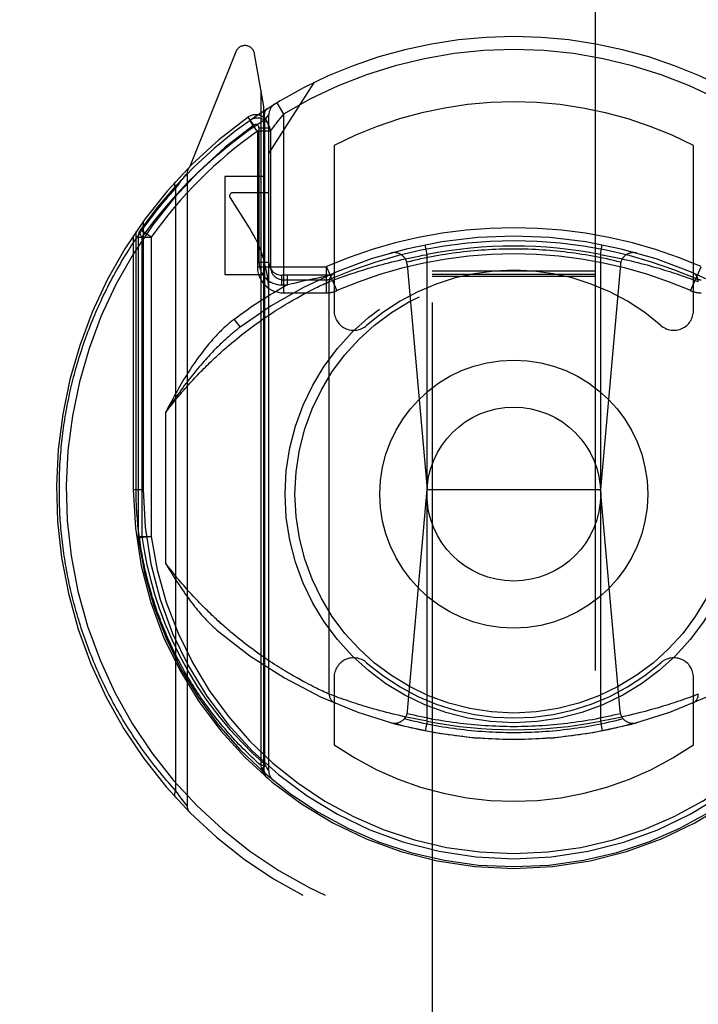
# Model space of a CAD drawing. Header units: inches. Extents: x 0 to 260, y 0 to 168.
# Tile 55 of 95: x 79.01 to 80.05, y 112.66 to 114.17. Entities that reach past the tile are written whole.
import ezdxf

# ---------------------------------------------------------------- set-up
doc = ezdxf.new("R2010")
doc.units = ezdxf.units.IN
doc.header["$LTSCALE"] = 14.290393
doc.header["$MEASUREMENT"] = 0
doc.linetypes.add('HIDDEN', pattern=[0.2, 0.1, -0.1])
doc.layers.get('0').update_dxf_attribs({"linetype": 'CONTINUOUS'})
doc.layers.add('DEFAULT_2', color=8, linetype='HIDDEN')
doc.layers.add('DIMENSIONS', color=7, linetype='CONTINUOUS')
doc.styles.get("Standard").update_dxf_attribs({"font": 'arial.ttf'})
doc.dimstyles.new('DIMSTYLE_1', dxfattribs={"dimtxt": 1.146288, "dimasz": 1.528384, "dimexe": 0.09, "dimexo": 0.07, "dimgap": 0.0375, "dimtad": 0, "dimtih": 1, "dimtoh": 1, "dimzin": 4, "dimdsep": 46, "dimtxsty": 'Standard', "dimblk": '_FILLED', "dimblk1": '_FILLED', "dimblk2": '_FILLED', "dimcen": 0.09, "dimazin": 1, "dimtfac": 1, "dimtofl": 0, "dimtmove": 0, "dimatfit": 3, "dimldrblk": '_FILLED', "dimfxl": 1, "dimtolj": 1, "dimtzin": 4, "dimarcsym": 0})

# ---------------------------------------------------------------- blocks, each defined once
blk = doc.blocks.new('_FILLED')
at = {"color": 0, "linetype": 'ByBlock'}
blk.add_solid([(0, 0), (-1, 0.2), (-1, -0.2)], dxfattribs=at)
blk = doc.blocks.new('*D13')
at = {"layer": 'DIMENSIONS', "color": 2, "linetype": 'Continuous'}
for p, q in [((78.955, 94.312), (76.0215, 94.312)), ((82.58, 94.312), (85.6367, 94.312))]:
    blk.add_line(p, q, dxfattribs=at)
at = {"layer": 'DIMENSIONS', "color": 2, "linetype": 'Continuous', "xscale": 1.5283842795, "yscale": 1.5283842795, "zscale": 1.5283842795}
blk.add_blockref('_FILLED', (78.955, 94.312), dxfattribs=at)
at = {"layer": 'DIMENSIONS', "color": 2, "linetype": 'Continuous', "xscale": 1.5283842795, "yscale": 1.5283842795, "zscale": 1.5283842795, "rotation": 180}
blk.add_blockref('_FILLED', (82.58, 94.312), dxfattribs=at)
at = {"layer": 'DIMENSIONS', "color": 2, "linetype": 'Continuous', "insert": (75.4483, 94.8852), "char_height": 1.14629, "width": 3.115006, "attachment_point": 3, "line_spacing_factor": 0.9}
blk.add_mtext('3.63', dxfattribs=at)
blk = doc.blocks.new('*D16')
at = {"layer": 'DIMENSIONS', "color": 2, "linetype": 'Continuous'}
for p, q in [((61.6347, 117.6696), (61.6347, 120.9207)), ((61.6347, 120.9207), (62.972, 120.9207)), ((61.4967, 116.5446), (63.0102, 116.5446)), ((61.6347, 116.5446), (61.6347, 113.4878))]:
    blk.add_line(p, q, dxfattribs=at)
at = {"layer": 'DIMENSIONS', "color": 2, "linetype": 'Continuous', "xscale": 1.5283842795, "yscale": 1.5283842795, "zscale": 1.5283842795}
for p, rotation in [((61.6347, 117.6696), 270), ((61.6347, 116.5446), 90)]:
    blk.add_blockref('_FILLED', p, dxfattribs=dict(at, rotation=rotation))
at = {"layer": 'DIMENSIONS', "color": 2, "linetype": 'Continuous', "insert": (63.5452, 121.4938), "char_height": 1.14629, "width": 3.115006, "attachment_point": 1, "line_spacing_factor": 0.9}
blk.add_mtext('1.13', dxfattribs=at)

msp = doc.modelspace()

# ---------------------------------------------------------------- linework, layer by layer
at = {"layer": 'DEFAULT_2', "color": 8, "linetype": 'HIDDEN'}
for p, q in [((79.6425, 116.5921), (79.6425, 84.5903)), ((79.8925, 84.5903), (79.8925, 116.5921)), ((79.342, 114.1179), (79.2718, 113.9424)), ((79.385, 114.0343), (79.3707, 114.1149)), ((79.3925, 113.9622), (79.4625, 114.0711)), ((79.3806, 113.0258), (79.3806, 114.0592)), ((79.4046, 114.0397), (79.415, 114.0226)), ((79.385, 113.0181), (79.385, 114.0343)), ((79.3696, 114.0057), (79.3608, 114.0179)), ((79.3637, 114.0129), (79.3634, 114.0127)), ((79.3637, 114.0129), (79.3634, 114.0127)), ((79.3641, 114.0132), (79.3637, 114.0129)), ((79.3866, 114.0137), (79.3925, 114.0211)), ((79.3866, 113.0278), (79.3866, 114.0138)), ((79.3925, 113.018), (79.3925, 114.0211)), ((79.415, 114.0226), (79.4099, 114.0164)), ((79.415, 114.0226), (79.415, 113.749)), ((79.375, 113.9964), (79.375, 113.789)), ((79.395, 113.9964), (79.375, 113.9964)), ((79.3775, 114.0016), (79.3775, 113.796)), ((79.3775, 114.0016), (79.3925, 114.0016)), ((79.395, 113.9964), (79.395, 113.789)), ((79.4925, 113.9743), (79.4925, 113.7217)), ((80.0425, 113.7217), (80.0425, 113.9743)), ((79.256, 113.917), (79.2581, 113.9197)), ((79.2581, 113.9197), (79.2599, 113.9222)), ((79.2599, 113.9222), (79.2618, 113.9247)), ((79.2618, 113.9247), (79.2637, 113.9271)), ((79.2637, 113.9271), (79.2642, 113.9276)), ((79.2642, 113.9276), (79.266, 113.93)), ((79.266, 113.93), (79.2674, 113.9318)), ((79.2675, 113.9318), (79.2675, 113.9318)), ((79.2675, 113.9318), (79.2675, 112.9643)), ((79.325, 113.9272), (79.325, 113.7772)), ((79.385, 113.9272), (79.325, 113.9272)), ((79.2499, 113.9087), (79.2521, 113.9117)), ((79.2499, 113.9087), (79.2499, 112.9874)), ((79.2521, 113.9117), (79.2541, 113.9145)), ((79.2541, 113.9145), (79.256, 113.917)), ((79.3332, 113.8945), (79.3627, 113.8485)), ((79.3925, 113.9022), (79.3375, 113.9022)), ((79.2, 113.8579), (79.2, 113.4481)), ((79.1894, 113.4481), (79.1894, 113.8428)), ((79.2125, 113.834), (79.1961, 113.8455)), ((79.185, 113.8363), (79.185, 113.4481)), ((79.1925, 113.834), (79.1925, 113.3764)), ((79.1925, 113.834), (79.2125, 113.834)), ((79.1983, 113.834), (79.1983, 113.3763)), ((79.2125, 113.834), (79.2125, 113.3764)), ((79.635, 113.8076), (79.6321, 113.8224)), ((79.9, 113.8076), (79.9029, 113.8224)), ((79.581, 113.7962), (79.5861, 113.7974)), ((79.5861, 113.7974), (79.5912, 113.7987)), ((79.5912, 113.7987), (79.5963, 113.7998)), ((79.5963, 113.7998), (79.6015, 113.801)), ((79.6015, 113.801), (79.6068, 113.8021)), ((79.6068, 113.8021), (79.612, 113.8032)), ((79.612, 113.8032), (79.6173, 113.8043)), ((79.6173, 113.8043), (79.6226, 113.8053)), ((79.6226, 113.8053), (79.6279, 113.8064)), ((79.635, 113.0935), (79.635, 113.8076)), ((79.9, 113.8076), (79.9, 113.0935)), ((79.9, 113.8076), (79.9053, 113.8067)), ((79.9053, 113.8067), (79.9106, 113.8057)), ((79.9106, 113.8057), (79.9159, 113.8047)), ((79.9159, 113.8047), (79.9211, 113.8036)), ((79.9211, 113.8036), (79.9264, 113.8025)), ((79.9264, 113.8025), (79.9316, 113.8014)), ((79.9316, 113.8014), (79.9369, 113.8002)), ((79.9369, 113.8002), (79.942, 113.7991)), ((79.942, 113.7991), (79.9472, 113.7979)), ((79.9472, 113.7979), (79.9522, 113.7966)), ((79.375, 113.789), (79.4808, 113.789)), ((79.3775, 113.796), (79.3925, 113.796)), ((79.4808, 113.749), (79.4808, 113.789)), ((79.4808, 113.789), (79.4967, 113.7523)), ((79.5287, 113.7815), (79.5326, 113.7827)), ((79.5326, 113.7827), (79.5366, 113.7839)), ((79.5366, 113.7839), (79.5407, 113.7852)), ((79.5407, 113.7852), (79.545, 113.7865)), ((79.545, 113.7865), (79.5493, 113.7877)), ((79.5493, 113.7877), (79.5523, 113.7886)), ((79.5523, 113.7886), (79.5569, 113.7899)), ((79.5569, 113.7899), (79.5615, 113.7912)), ((79.5615, 113.7912), (79.5663, 113.7924)), ((79.5663, 113.7924), (79.5711, 113.7937)), ((79.5711, 113.7937), (79.576, 113.795)), ((79.576, 113.795), (79.581, 113.7962)), ((79.6044, 113.7923), (79.635, 113.4481)), ((79.9306, 113.7923), (79.9, 113.4481)), ((79.9522, 113.7966), (79.9572, 113.7954)), ((79.9572, 113.7954), (79.9622, 113.7941)), ((79.9622, 113.7941), (79.967, 113.7929)), ((79.967, 113.7929), (79.9718, 113.7916)), ((79.9718, 113.7916), (79.9765, 113.7903)), ((79.9765, 113.7903), (79.9811, 113.789)), ((79.9811, 113.789), (79.9856, 113.7877)), ((79.9856, 113.7877), (79.99, 113.7865)), ((79.99, 113.7865), (79.9942, 113.7852)), ((79.9942, 113.7852), (79.9983, 113.7839)), ((79.9983, 113.7839), (80.0023, 113.7827)), ((80.0023, 113.7827), (80.0062, 113.7815)), ((80.0382, 113.7523), (80.0541, 113.789)), ((79.325, 113.7772), (79.385, 113.7772)), ((79.4125, 113.761), (79.4125, 113.776)), ((79.485, 113.776), (79.4125, 113.776)), ((79.415, 113.769), (79.4808, 113.769)), ((79.421, 113.761), (79.421, 113.776)), ((79.4497, 113.7677), (79.4405, 113.7656)), ((79.4588, 113.7697), (79.4497, 113.7677)), ((79.4675, 113.7717), (79.4588, 113.7697)), ((79.473, 113.7728), (79.4675, 113.7717)), ((79.482, 113.7747), (79.473, 113.7728)), ((79.485, 113.7662), (79.488, 113.7674)), ((79.488, 113.7674), (79.4914, 113.7686)), ((79.4914, 113.7686), (79.4947, 113.7698)), ((79.4947, 113.7698), (79.498, 113.771)), ((79.498, 113.771), (79.5017, 113.7724)), ((79.5017, 113.7724), (79.5051, 113.7736)), ((79.5097, 113.7752), (79.5137, 113.7766)), ((79.5137, 113.7766), (79.518, 113.778)), ((79.518, 113.778), (79.5214, 113.7791)), ((79.5214, 113.7791), (79.525, 113.7803)), ((79.525, 113.7803), (79.5287, 113.7815)), ((79.8925, 113.7821), (79.6425, 113.7821)), ((79.8925, 113.777), (79.6425, 113.777)), ((79.8925, 113.7739), (79.6425, 113.7739)), ((80.0062, 113.7815), (80.0099, 113.7803)), ((80.0099, 113.7803), (80.0135, 113.7791)), ((80.0135, 113.7791), (80.0169, 113.778)), ((80.0169, 113.778), (80.0212, 113.7766)), ((80.0212, 113.7766), (80.0252, 113.7752)), ((80.0252, 113.7752), (80.0289, 113.7739)), ((80.0289, 113.7739), (80.0324, 113.7727)), ((80.0324, 113.7727), (80.034, 113.7721)), ((80.034, 113.7721), (80.0376, 113.7708)), ((80.0376, 113.7708), (80.0414, 113.7694)), ((80.0414, 113.7694), (80.0449, 113.7681)), ((80.0449, 113.7681), (80.0484, 113.7668)), ((79.4125, 113.761), (79.421, 113.761)), ((79.4307, 113.7634), (79.421, 113.761)), ((79.4405, 113.7656), (79.4307, 113.7634)), ((79.4553, 113.7519), (79.4585, 113.7535)), ((79.4585, 113.7535), (79.4616, 113.7551)), ((79.4616, 113.7551), (79.4645, 113.7565)), ((79.4645, 113.7565), (79.4672, 113.7579)), ((79.4672, 113.7579), (79.4697, 113.7591)), ((79.4697, 113.7591), (79.4728, 113.7606)), ((79.4728, 113.7606), (79.4755, 113.7619)), ((79.4755, 113.7619), (79.4785, 113.7632)), ((79.4785, 113.7632), (79.4813, 113.7645)), ((79.4813, 113.7645), (79.484, 113.7658)), ((79.485, 113.135), (79.485, 113.7662)), ((80.0484, 113.7668), (80.0499, 113.7662)), ((79.415, 113.749), (79.4808, 113.749)), ((79.4265, 113.7361), (79.4295, 113.7379)), ((79.4295, 113.7379), (79.4324, 113.7395)), ((79.4324, 113.7395), (79.4352, 113.7411)), ((79.4352, 113.7411), (79.4379, 113.7426)), ((79.4379, 113.7426), (79.4406, 113.7441)), ((79.4406, 113.7441), (79.4433, 113.7455)), ((79.4433, 113.7455), (79.4458, 113.7469)), ((79.4458, 113.7469), (79.4483, 113.7482)), ((79.4483, 113.7482), (79.4519, 113.7501)), ((79.4519, 113.7501), (79.4553, 113.7519)), ((79.4006, 113.7202), (79.404, 113.7224)), ((79.404, 113.7224), (79.4074, 113.7246)), ((79.4074, 113.7246), (79.4108, 113.7267)), ((79.4108, 113.7267), (79.414, 113.7287)), ((79.414, 113.7287), (79.4172, 113.7307)), ((79.4172, 113.7307), (79.4204, 113.7325)), ((79.4204, 113.7325), (79.4235, 113.7344)), ((79.4235, 113.7344), (79.4265, 113.7361)), ((79.3395, 113.7083), (79.3485, 113.6963)), ((79.3787, 113.7054), (79.3825, 113.7081)), ((79.3825, 113.7081), (79.3862, 113.7107)), ((79.3862, 113.7107), (79.3899, 113.7132)), ((79.3899, 113.7132), (79.3935, 113.7156)), ((79.3935, 113.7156), (79.3971, 113.7179)), ((79.3971, 113.7179), (79.4006, 113.7202)), ((79.359, 113.691), (79.3631, 113.694)), ((79.3631, 113.694), (79.3671, 113.697)), ((79.3671, 113.697), (79.371, 113.6999)), ((79.371, 113.6999), (79.3749, 113.7027)), ((79.3749, 113.7027), (79.3787, 113.7054)), ((79.3424, 113.6778), (79.3467, 113.6812)), ((79.3467, 113.6812), (79.3508, 113.6846)), ((79.3508, 113.6846), (79.355, 113.6878)), ((79.355, 113.6878), (79.359, 113.691)), ((79.3317, 113.6688), (79.336, 113.6725)), ((79.235, 113.3347), (79.235, 113.5665)), ((79.185, 113.4481), (79.1894, 113.4481)), ((79.185, 113.4481), (79.2, 113.4481)), ((79.6048, 113.1088), (79.635, 113.4481)), ((79.635, 113.4481), (79.9, 113.4481)), ((79.9301, 113.1088), (79.9, 113.4481)), ((79.1925, 113.3764), (79.2125, 113.3764)), ((79.2125, 113.3764), (79.1926, 113.3737)), ((79.3432, 113.2227), (79.3389, 113.2262)), ((79.3475, 113.2193), (79.3432, 113.2227)), ((79.3516, 113.2159), (79.3475, 113.2193)), ((79.3558, 113.2127), (79.3516, 113.2159)), ((79.3599, 113.2096), (79.3558, 113.2127)), ((79.3639, 113.2065), (79.3599, 113.2096)), ((79.3679, 113.2036), (79.3639, 113.2065)), ((79.3718, 113.2007), (79.3679, 113.2036)), ((79.3757, 113.1979), (79.3718, 113.2007)), ((79.3795, 113.1952), (79.3757, 113.1979)), ((79.3833, 113.1925), (79.3795, 113.1952)), ((79.387, 113.19), (79.3833, 113.1925)), ((79.3907, 113.1875), (79.387, 113.19)), ((79.3943, 113.1851), (79.3907, 113.1875)), ((79.3978, 113.1827), (79.3943, 113.1851)), ((79.4013, 113.1804), (79.3978, 113.1827)), ((79.4048, 113.1782), (79.4013, 113.1804)), ((79.4081, 113.1761), (79.4048, 113.1782)), ((79.4114, 113.174), (79.4081, 113.1761)), ((79.4147, 113.172), (79.4114, 113.174)), ((79.4179, 113.1701), (79.4147, 113.172)), ((79.421, 113.1682), (79.4179, 113.1701)), ((79.4241, 113.1664), (79.421, 113.1682)), ((79.4271, 113.1647), (79.4241, 113.1664)), ((79.43, 113.163), (79.4271, 113.1647)), ((79.4329, 113.1613), (79.43, 113.163)), ((79.4357, 113.1598), (79.4329, 113.1613)), ((79.4384, 113.1582), (79.4357, 113.1598)), ((79.4411, 113.1568), (79.4384, 113.1582)), ((79.4437, 113.1554), (79.4411, 113.1568)), ((79.4462, 113.154), (79.4437, 113.1554)), ((79.4499, 113.1521), (79.4462, 113.154)), ((79.4534, 113.1502), (79.4499, 113.1521)), ((79.4567, 113.1485), (79.4534, 113.1502)), ((79.4925, 113.1605), (79.4925, 113.0577)), ((80.0425, 113.0577), (80.0425, 113.1605)), ((79.4599, 113.1469), (79.4567, 113.1485)), ((79.4628, 113.1454), (79.4599, 113.1469)), ((79.4656, 113.1441), (79.4628, 113.1454)), ((79.4683, 113.1428), (79.4656, 113.1441)), ((79.4715, 113.1412), (79.4683, 113.1428)), ((79.4743, 113.1399), (79.4715, 113.1412)), ((79.4769, 113.1387), (79.4743, 113.1399)), ((79.4796, 113.1374), (79.4769, 113.1387)), ((79.4825, 113.1361), (79.4796, 113.1374)), ((79.485, 113.135), (79.4825, 113.1361)), ((79.4853, 113.1348), (79.485, 113.135)), ((79.4888, 113.1335), (79.4853, 113.1348)), ((80.0499, 113.135), (80.0469, 113.1338)), ((79.4924, 113.1322), (79.4888, 113.1335)), ((79.4959, 113.1309), (79.4924, 113.1322)), ((79.4994, 113.1296), (79.4959, 113.1309)), ((79.5034, 113.1282), (79.4994, 113.1296)), ((79.5069, 113.127), (79.5034, 113.1282)), ((79.5107, 113.1256), (79.5069, 113.127)), ((79.5148, 113.1242), (79.5107, 113.1256)), ((79.5192, 113.1228), (79.5148, 113.1242)), ((79.5226, 113.1216), (79.5192, 113.1228)), ((79.5262, 113.1205), (79.5226, 113.1216)), ((79.53, 113.1193), (79.5262, 113.1205)), ((80.0074, 113.1201), (80.0036, 113.1189)), ((80.0111, 113.1213), (80.0074, 113.1201)), ((80.0146, 113.1224), (80.0111, 113.1213)), ((80.018, 113.1235), (80.0146, 113.1224)), ((80.0222, 113.125), (80.018, 113.1235)), ((80.0262, 113.1263), (80.0222, 113.125)), ((80.0298, 113.1276), (80.0262, 113.1263)), ((80.0332, 113.1288), (80.0298, 113.1276)), ((80.0369, 113.1301), (80.0332, 113.1288)), ((80.0402, 113.1313), (80.0369, 113.1301)), ((80.0435, 113.1325), (80.0402, 113.1313)), ((80.0469, 113.1338), (80.0435, 113.1325)), ((79.5339, 113.118), (79.53, 113.1193)), ((79.5379, 113.1168), (79.5339, 113.118)), ((79.5421, 113.1155), (79.5379, 113.1168)), ((79.5464, 113.1143), (79.5421, 113.1155)), ((79.5508, 113.113), (79.5464, 113.1143)), ((79.5538, 113.1121), (79.5508, 113.113)), ((79.5584, 113.1109), (79.5538, 113.1121)), ((79.5631, 113.1096), (79.5584, 113.1109)), ((79.5679, 113.1083), (79.5631, 113.1096)), ((79.5727, 113.107), (79.5679, 113.1083)), ((79.5777, 113.1058), (79.5727, 113.107)), ((79.5827, 113.1045), (79.5777, 113.1058)), ((79.5878, 113.1033), (79.5827, 113.1045)), ((79.9539, 113.1049), (79.9488, 113.1037)), ((79.9589, 113.1062), (79.9539, 113.1049)), ((79.9638, 113.1074), (79.9589, 113.1062)), ((79.9686, 113.1087), (79.9638, 113.1074)), ((79.9734, 113.11), (79.9686, 113.1087)), ((79.9781, 113.1113), (79.9734, 113.11)), ((79.9826, 113.1126), (79.9781, 113.1113)), ((79.9871, 113.1138), (79.9826, 113.1126)), ((79.9914, 113.1151), (79.9871, 113.1138)), ((79.9956, 113.1164), (79.9914, 113.1151)), ((79.9997, 113.1176), (79.9956, 113.1164)), ((80.0036, 113.1189), (79.9997, 113.1176)), ((79.5929, 113.1021), (79.5878, 113.1033)), ((79.5981, 113.1009), (79.5929, 113.1021)), ((79.6033, 113.0998), (79.5981, 113.1009)), ((79.6085, 113.0986), (79.6033, 113.0998)), ((79.6138, 113.0976), (79.6085, 113.0986)), ((79.6191, 113.0965), (79.6138, 113.0976)), ((79.6244, 113.0955), (79.6191, 113.0965)), ((79.6297, 113.0945), (79.6244, 113.0955)), ((79.635, 113.0935), (79.6297, 113.0945)), ((79.635, 113.0935), (79.6321, 113.0788)), ((79.9, 113.0935), (79.9029, 113.0788)), ((79.9123, 113.0958), (79.907, 113.0948)), ((79.9176, 113.0968), (79.9123, 113.0958)), ((79.9229, 113.0979), (79.9176, 113.0968)), ((79.9282, 113.099), (79.9229, 113.0979)), ((79.9334, 113.1002), (79.9282, 113.099)), ((79.9386, 113.1013), (79.9334, 113.1002)), ((79.9437, 113.1025), (79.9386, 113.1013)), ((79.9488, 113.1037), (79.9437, 113.1025)), ((79.3815, 113.0219), (79.3806, 113.0258)), ((79.385, 113.0258), (79.3806, 113.0258)), ((79.3818, 113.02), (79.3815, 113.0219)), ((79.385, 113.0219), (79.3815, 113.0219)), ((79.3819, 113.0193), (79.3818, 113.02)), ((79.385, 113.0181), (79.385, 113.0182)), ((79.3892, 113.0233), (79.3866, 113.0279)), ((79.3911, 113.0202), (79.3892, 113.0233)), ((79.3921, 113.0185), (79.3911, 113.0202)), ((79.2521, 112.9844), (79.2499, 112.9874)), ((79.2541, 112.9817), (79.2521, 112.9844)), ((79.256, 112.9792), (79.2541, 112.9817)), ((79.2581, 112.9764), (79.256, 112.9792)), ((79.2599, 112.974), (79.2581, 112.9764)), ((79.2618, 112.9715), (79.2599, 112.974)), ((79.2637, 112.9691), (79.2618, 112.9715)), ((79.2655, 112.9668), (79.2637, 112.9691)), ((79.2675, 112.9643), (79.2655, 112.9668))]:
    msp.add_line(p, q, dxfattribs=at)
for points in [[(79.39, 114.0306), (79.3885, 114.0294), (79.3873, 114.0278), (79.3864, 114.026), (79.3857, 114.0239), (79.3855, 114.0215), (79.3855, 114.019), (79.3859, 114.0164), (79.3866, 114.0137)], [(79.3866, 114.0138), (79.3611, 113.9967), (79.335, 113.9772), (79.3084, 113.9551), (79.2812, 113.9305)], [(79.3667, 114.0081), (79.3658, 114.0093), (79.365, 114.0104), (79.3644, 114.0113), (79.3639, 114.0121), (79.3635, 114.0125), (79.3634, 114.0127)], [(79.4099, 114.0164), (79.4075, 114.0133), (79.4053, 114.0104), (79.4032, 114.0077), (79.4014, 114.0053), (79.3998, 114.0031), (79.3973, 113.9997)], [(79.375, 113.9964), (79.3739, 113.9978), (79.3729, 113.9993), (79.3718, 114.0008), (79.3707, 114.0024), (79.3696, 114.0039), (79.3686, 114.0054), (79.3667, 114.0081)], [(79.3953, 113.9969), (79.395, 113.9965), (79.395, 113.9964)], [(79.3973, 113.9997), (79.3964, 113.9985), (79.3953, 113.9969)], [(79.2812, 113.9305), (79.2687, 113.9181), (79.2569, 113.9058), (79.2459, 113.8937), (79.2355, 113.8818), (79.2256, 113.8699), (79.2162, 113.8581), (79.2071, 113.8461), (79.1983, 113.834)], [(79.2494, 113.9188), (79.2493, 113.9187), (79.2492, 113.9186), (79.2491, 113.9184), (79.249, 113.9183), (79.2489, 113.9181), (79.2488, 113.918), (79.2487, 113.9178), (79.2486, 113.9176), (79.2485, 113.9175), (79.2485, 113.9173), (79.2484, 113.9171), (79.2483, 113.9169), (79.2483, 113.9168), (79.2482, 113.9166), (79.2482, 113.9164), (79.2481, 113.9162), (79.2481, 113.916), (79.2481, 113.9158), (79.2481, 113.9156), (79.2481, 113.9154), (79.248, 113.9152), (79.248, 113.915), (79.248, 113.9147), (79.2481, 113.9145), (79.2481, 113.9143), (79.2481, 113.9141), (79.2481, 113.9138), (79.2481, 113.9136), (79.2482, 113.9134), (79.2482, 113.9132), (79.2483, 113.9129), (79.2483, 113.9127), (79.2484, 113.9124), (79.2484, 113.9122), (79.2485, 113.912), (79.2486, 113.9117), (79.2487, 113.9115), (79.2487, 113.9112), (79.2488, 113.911), (79.2489, 113.9107), (79.249, 113.9105), (79.2491, 113.9102), (79.2493, 113.91), (79.2494, 113.9097), (79.2495, 113.9095), (79.2496, 113.9092), (79.2497, 113.909), (79.2499, 113.9087)], [(79.0719, 113.4481), (79.0719, 113.4524), (79.0719, 113.4567), (79.072, 113.4609), (79.0721, 113.4652), (79.0722, 113.4695), (79.0723, 113.4738), (79.0725, 113.4781), (79.0727, 113.4824), (79.0729, 113.4867), (79.0732, 113.491), (79.0735, 113.4953), (79.0738, 113.4996), (79.0741, 113.5039), (79.0745, 113.5082), (79.0749, 113.5125), (79.0753, 113.5168), (79.0758, 113.5211), (79.0762, 113.5254), (79.0767, 113.5297), (79.0773, 113.534), (79.0778, 113.5383), (79.0784, 113.5426), (79.079, 113.5469), (79.0797, 113.5512), (79.0803, 113.5555), (79.081, 113.5598), (79.0817, 113.5641), (79.0825, 113.5684), (79.0833, 113.5727), (79.0841, 113.577), (79.0849, 113.5813), (79.0858, 113.5856), (79.0867, 113.59), (79.0876, 113.5943), (79.0886, 113.5986), (79.0896, 113.6029), (79.0906, 113.6072), (79.0916, 113.6115), (79.0927, 113.6159), (79.0938, 113.6202), (79.095, 113.6245), (79.0961, 113.6288), (79.0973, 113.6331), (79.0985, 113.6374), (79.0998, 113.6418), (79.1011, 113.6461), (79.1024, 113.6504), (79.1038, 113.6547), (79.1052, 113.6591), (79.1066, 113.6634), (79.108, 113.6677), (79.1095, 113.672), (79.111, 113.6764), (79.1126, 113.6807), (79.1141, 113.685), (79.1157, 113.6893), (79.1174, 113.6936), (79.1191, 113.698), (79.1208, 113.7023), (79.1225, 113.7066), (79.1243, 113.7109), (79.1261, 113.7152), (79.1279, 113.7196), (79.1298, 113.7239), (79.1317, 113.7282), (79.1337, 113.7325), (79.1357, 113.7368), (79.1377, 113.7411), (79.1397, 113.7454), (79.1418, 113.7497), (79.144, 113.754), (79.1461, 113.7583), (79.1483, 113.7626), (79.1506, 113.7669), (79.1528, 113.7712), (79.1551, 113.7755), (79.1575, 113.7797), (79.1599, 113.784), (79.1623, 113.7883), (79.1648, 113.7925), (79.1673, 113.7968), (79.1698, 113.801), (79.1724, 113.8053), (79.175, 113.8095), (79.1776, 113.8138), (79.1803, 113.818), (79.1831, 113.8222), (79.1858, 113.8264), (79.1886, 113.8307), (79.1915, 113.8349), (79.1944, 113.839), (79.1973, 113.8432), (79.2003, 113.8474), (79.2033, 113.8516), (79.2064, 113.8557), (79.2095, 113.8599), (79.2126, 113.864), (79.2158, 113.8681), (79.219, 113.8723), (79.2223, 113.8764), (79.2256, 113.8805), (79.2289, 113.8845), (79.2323, 113.8886), (79.2357, 113.8927), (79.2392, 113.8967), (79.2427, 113.9007), (79.2463, 113.9047), (79.2499, 113.9087)], [(79.1983, 113.834), (79.1969, 113.8362), (79.1959, 113.8384), (79.1953, 113.8405), (79.1951, 113.8424), (79.1954, 113.8441), (79.1961, 113.8455)], [(79.7675, 113.8159), (79.7619, 113.8159), (79.7564, 113.8158), (79.7509, 113.8157), (79.7454, 113.8156), (79.7399, 113.8154), (79.7344, 113.8151), (79.7289, 113.8148), (79.7234, 113.8145), (79.7179, 113.8141), (79.7124, 113.8137), (79.7069, 113.8132), (79.7014, 113.8127), (79.6959, 113.8122), (79.6904, 113.8116), (79.685, 113.8109), (79.6795, 113.8102), (79.674, 113.8095), (79.6686, 113.8087), (79.6631, 113.8079), (79.6577, 113.807), (79.6522, 113.8061), (79.6468, 113.8051), (79.6414, 113.8041), (79.636, 113.8031), (79.6306, 113.802), (79.6252, 113.8009), (79.6198, 113.7997), (79.6144, 113.7985), (79.609, 113.7972), (79.6037, 113.7959)], [(79.9312, 113.7959), (79.9259, 113.7972), (79.9205, 113.7985), (79.9151, 113.7997), (79.9097, 113.8009), (79.9043, 113.802), (79.8989, 113.8031), (79.8935, 113.8041), (79.8881, 113.8051), (79.8827, 113.8061), (79.8772, 113.807), (79.8718, 113.8079), (79.8663, 113.8087), (79.8609, 113.8095), (79.8554, 113.8102), (79.8499, 113.8109), (79.8445, 113.8116), (79.839, 113.8122), (79.8335, 113.8127), (79.828, 113.8132), (79.8225, 113.8137), (79.817, 113.8141), (79.8115, 113.8145), (79.806, 113.8148), (79.8005, 113.8151), (79.795, 113.8154), (79.7895, 113.8156), (79.784, 113.8157), (79.7785, 113.8158), (79.773, 113.8159), (79.7675, 113.8159)], [(79.6279, 113.8064), (79.6332, 113.8073), (79.635, 113.8076)], [(79.5051, 113.7736), (79.5087, 113.7748), (79.5097, 113.7752)], [(79.484, 113.7658), (79.4849, 113.7662), (79.485, 113.7662)], [(79.3395, 113.7083), (79.338, 113.7072), (79.3365, 113.7061), (79.335, 113.7049), (79.3335, 113.7037), (79.3319, 113.7024), (79.3304, 113.7011), (79.3288, 113.6997), (79.3272, 113.6983), (79.3256, 113.6968), (79.3239, 113.6953), (79.3223, 113.6938), (79.3206, 113.6922), (79.3189, 113.6905), (79.3172, 113.6888), (79.3154, 113.6871), (79.3137, 113.6852), (79.3119, 113.6834), (79.3101, 113.6814), (79.3083, 113.6794), (79.3064, 113.6774), (79.3046, 113.6753), (79.3027, 113.6731), (79.3008, 113.6708), (79.2988, 113.6685), (79.2969, 113.6661), (79.2949, 113.6636), (79.2929, 113.6611), (79.2909, 113.6584), (79.2888, 113.6557), (79.2868, 113.6529), (79.2846, 113.6501), (79.2825, 113.6471), (79.2804, 113.644), (79.2782, 113.6409), (79.2759, 113.6376), (79.2737, 113.6342), (79.2714, 113.6307), (79.2691, 113.6272)], [(79.3485, 113.6963), (79.3471, 113.6953), (79.3457, 113.6943), (79.3444, 113.6932), (79.3429, 113.6921), (79.3415, 113.6909), (79.34, 113.6897), (79.3385, 113.6885), (79.337, 113.6872), (79.3354, 113.6859), (79.3339, 113.6846), (79.3323, 113.6832), (79.3306, 113.6818), (79.329, 113.6803), (79.3273, 113.6788), (79.3255, 113.6772), (79.3238, 113.6756), (79.322, 113.6739), (79.3202, 113.6721), (79.3183, 113.6704), (79.3164, 113.6685), (79.3145, 113.6666), (79.3125, 113.6647), (79.3105, 113.6626), (79.3085, 113.6606), (79.3064, 113.6584), (79.3043, 113.6562), (79.3022, 113.6539), (79.3, 113.6515), (79.2977, 113.6491), (79.2955, 113.6465), (79.2931, 113.6439), (79.2908, 113.6412), (79.2884, 113.6384), (79.2859, 113.6356), (79.2834, 113.6326), (79.2808, 113.6295), (79.2782, 113.6263), (79.2756, 113.6231)], [(79.336, 113.6725), (79.3403, 113.6761), (79.3424, 113.6778)], [(79.235, 113.5665), (79.2374, 113.5697), (79.2399, 113.5729), (79.2424, 113.576), (79.2449, 113.5791), (79.2473, 113.5822), (79.2498, 113.5852), (79.2523, 113.5882), (79.2547, 113.5912), (79.2572, 113.5941), (79.2596, 113.5969), (79.2621, 113.5997), (79.2645, 113.6025), (79.2669, 113.6053), (79.2694, 113.608), (79.2718, 113.6107), (79.2742, 113.6133), (79.2766, 113.6159), (79.279, 113.6185), (79.2814, 113.621), (79.2838, 113.6235), (79.2861, 113.626), (79.2885, 113.6284), (79.2909, 113.6308), (79.2932, 113.6332), (79.2955, 113.6355), (79.2979, 113.6378), (79.3002, 113.6401), (79.3025, 113.6423), (79.3048, 113.6445), (79.3071, 113.6467), (79.3094, 113.6489), (79.3117, 113.651), (79.3139, 113.6531), (79.3162, 113.6551), (79.3184, 113.6572), (79.3207, 113.6592), (79.3229, 113.6612), (79.3251, 113.6631), (79.3273, 113.665), (79.3295, 113.6669), (79.3317, 113.6688)], [(79.2691, 113.6272), (79.267, 113.6238), (79.2649, 113.6204), (79.2627, 113.6169), (79.2606, 113.6134), (79.2585, 113.6098), (79.2563, 113.6061), (79.2542, 113.6024), (79.2521, 113.5986), (79.2499, 113.5948), (79.2478, 113.591), (79.2457, 113.587), (79.2435, 113.583), (79.2414, 113.579), (79.2392, 113.5749), (79.2371, 113.5707), (79.235, 113.5665)], [(79.2756, 113.6231), (79.2731, 113.62), (79.2707, 113.6168), (79.2682, 113.6136), (79.2657, 113.6103), (79.2632, 113.607), (79.2607, 113.6036), (79.2581, 113.6002), (79.2556, 113.5967), (79.253, 113.5931), (79.2505, 113.5895), (79.2479, 113.5858), (79.2453, 113.5821), (79.2428, 113.5783), (79.2402, 113.5744), (79.2376, 113.5705), (79.235, 113.5665)], [(79.2499, 112.9874), (79.2464, 112.9913), (79.2429, 112.9952), (79.2394, 112.9992), (79.236, 113.0031), (79.2327, 113.0071), (79.2294, 113.0111), (79.2261, 113.015), (79.2229, 113.019), (79.2197, 113.0231), (79.2165, 113.0271), (79.2134, 113.0311), (79.2103, 113.0351), (79.2073, 113.0392), (79.2043, 113.0433), (79.2013, 113.0473), (79.1984, 113.0514), (79.1955, 113.0555), (79.1927, 113.0596), (79.1899, 113.0637), (79.1871, 113.0678), (79.1844, 113.0719), (79.1817, 113.0761), (79.179, 113.0802), (79.1764, 113.0843), (79.1738, 113.0885), (79.1713, 113.0926), (79.1688, 113.0968), (79.1663, 113.1009), (79.1639, 113.1051), (79.1615, 113.1093), (79.1591, 113.1135), (79.1568, 113.1176), (79.1545, 113.1218), (79.1523, 113.126), (79.1501, 113.1302), (79.1479, 113.1344), (79.1457, 113.1386), (79.1436, 113.1428), (79.1415, 113.147), (79.1395, 113.1512), (79.1375, 113.1555), (79.1355, 113.1597), (79.1336, 113.1639), (79.1317, 113.1681), (79.1298, 113.1723), (79.128, 113.1766), (79.1261, 113.1808), (79.1244, 113.185), (79.1226, 113.1893), (79.1209, 113.1935), (79.1192, 113.1977), (79.1176, 113.202), (79.116, 113.2062), (79.1144, 113.2104), (79.1128, 113.2147), (79.1113, 113.2189), (79.1098, 113.2232), (79.1084, 113.2274), (79.1069, 113.2316), (79.1055, 113.2359), (79.1042, 113.2401), (79.1028, 113.2444), (79.1015, 113.2486), (79.1003, 113.2529), (79.099, 113.2571), (79.0978, 113.2613), (79.0966, 113.2656), (79.0954, 113.2698), (79.0943, 113.2741), (79.0932, 113.2783), (79.0921, 113.2826), (79.0911, 113.2868), (79.0901, 113.291), (79.0891, 113.2953), (79.0882, 113.2995), (79.0872, 113.3038), (79.0863, 113.308), (79.0855, 113.3123), (79.0846, 113.3165), (79.0838, 113.3207), (79.083, 113.325), (79.0822, 113.3292), (79.0815, 113.3335), (79.0808, 113.3377), (79.0801, 113.3419), (79.0795, 113.3462), (79.0788, 113.3504), (79.0783, 113.3547), (79.0777, 113.3589), (79.0771, 113.3631), (79.0766, 113.3674), (79.0761, 113.3716), (79.0757, 113.3759), (79.0752, 113.3801), (79.0748, 113.3843), (79.0744, 113.3886), (79.0741, 113.3928), (79.0738, 113.3971), (79.0734, 113.4013), (79.0732, 113.4056), (79.0729, 113.4098), (79.0727, 113.414), (79.0725, 113.4183), (79.0723, 113.4225), (79.0722, 113.4268), (79.0721, 113.431), (79.072, 113.4353), (79.0719, 113.4396), (79.0719, 113.4438), (79.0719, 113.4481)], [(79.3806, 113.0258), (79.377, 113.0289), (79.3735, 113.0321), (79.3701, 113.0353), (79.3666, 113.0385), (79.3633, 113.0417), (79.3599, 113.045), (79.3566, 113.0483), (79.3533, 113.0515), (79.3501, 113.0548), (79.3469, 113.0582), (79.3437, 113.0615), (79.3406, 113.0648), (79.3375, 113.0682), (79.3345, 113.0716), (79.3315, 113.0749), (79.3285, 113.0783), (79.3256, 113.0817), (79.3226, 113.0852), (79.3198, 113.0886), (79.317, 113.092), (79.3142, 113.0955), (79.3114, 113.099), (79.3087, 113.1024), (79.306, 113.1059), (79.3034, 113.1094), (79.3007, 113.1129), (79.2982, 113.1164), (79.2956, 113.1199), (79.2931, 113.1235), (79.2906, 113.127), (79.2882, 113.1305), (79.2858, 113.1341), (79.2834, 113.1376), (79.2811, 113.1412), (79.2788, 113.1448), (79.2765, 113.1483), (79.2743, 113.1519), (79.2721, 113.1555), (79.2699, 113.1591), (79.2678, 113.1627), (79.2657, 113.1663), (79.2636, 113.1699), (79.2616, 113.1735), (79.2596, 113.1771), (79.2576, 113.1807), (79.2557, 113.1844), (79.2538, 113.188), (79.2519, 113.1916), (79.25, 113.1952), (79.2482, 113.1989), (79.2464, 113.2025), (79.2447, 113.2062), (79.243, 113.2098), (79.2413, 113.2134), (79.2396, 113.2171), (79.238, 113.2207), (79.2364, 113.2244), (79.2348, 113.2281), (79.2333, 113.2317), (79.2317, 113.2354), (79.2303, 113.239), (79.2288, 113.2427), (79.2274, 113.2463), (79.226, 113.25), (79.2246, 113.2537), (79.2233, 113.2573), (79.2219, 113.261), (79.2207, 113.2647), (79.2194, 113.2683), (79.2182, 113.272), (79.217, 113.2757), (79.2158, 113.2793), (79.2147, 113.283), (79.2135, 113.2867), (79.2124, 113.2903), (79.2114, 113.294), (79.2103, 113.2977), (79.2093, 113.3013), (79.2083, 113.305), (79.2074, 113.3087), (79.2064, 113.3124), (79.2055, 113.316), (79.2046, 113.3197), (79.2038, 113.3234), (79.203, 113.327), (79.2022, 113.3307), (79.2014, 113.3344), (79.2006, 113.338), (79.1999, 113.3417), (79.1992, 113.3454), (79.1985, 113.349), (79.1979, 113.3527), (79.1972, 113.3564), (79.1966, 113.36), (79.196, 113.3637), (79.1955, 113.3674), (79.1949, 113.371), (79.1944, 113.3747), (79.194, 113.3784), (79.1935, 113.382), (79.1931, 113.3857), (79.1927, 113.3894), (79.1923, 113.393), (79.1919, 113.3967), (79.1916, 113.4004), (79.1913, 113.404), (79.191, 113.4077), (79.1907, 113.4114), (79.1905, 113.415), (79.1902, 113.4187), (79.19, 113.4224), (79.1899, 113.426), (79.1897, 113.4297), (79.1896, 113.4334), (79.1895, 113.4371), (79.1894, 113.4407), (79.1894, 113.4444), (79.1894, 113.4481)], [(79.1926, 113.3737), (79.1928, 113.3741), (79.1932, 113.3745), (79.194, 113.375), (79.1952, 113.3754), (79.1966, 113.3759), (79.1983, 113.3764)], [(79.1983, 113.3763), (79.2016, 113.3549), (79.2059, 113.3331), (79.2112, 113.3109), (79.2175, 113.2882), (79.2251, 113.2652), (79.2338, 113.2419), (79.2439, 113.2185), (79.2553, 113.1951)], [(79.235, 113.3347), (79.2381, 113.3294), (79.2411, 113.3244), (79.2441, 113.3195), (79.2469, 113.3149), (79.2497, 113.3105), (79.2525, 113.3063), (79.2551, 113.3022), (79.2578, 113.2983), (79.2603, 113.2946), (79.2628, 113.291), (79.2652, 113.2875), (79.2676, 113.2842), (79.27, 113.281), (79.2723, 113.2779), (79.2745, 113.2749), (79.2768, 113.272), (79.2789, 113.2693), (79.2811, 113.2666), (79.2831, 113.2641), (79.2852, 113.2616), (79.2872, 113.2593), (79.2892, 113.257), (79.2911, 113.2548), (79.293, 113.2527), (79.2949, 113.2507), (79.2967, 113.2488), (79.2985, 113.2469), (79.3002, 113.2451), (79.302, 113.2434), (79.3037, 113.2417), (79.3053, 113.2401), (79.3069, 113.2386), (79.3085, 113.2371), (79.3101, 113.2357), (79.3116, 113.2344), (79.3131, 113.2331)], [(79.3389, 113.2262), (79.3346, 113.2298), (79.3324, 113.2317), (79.3303, 113.2336), (79.3281, 113.2355), (79.3258, 113.2374), (79.3236, 113.2393), (79.3214, 113.2413), (79.3191, 113.2433), (79.3169, 113.2454), (79.3146, 113.2474), (79.3123, 113.2495), (79.31, 113.2517), (79.3077, 113.2538), (79.3054, 113.256), (79.3031, 113.2582), (79.3008, 113.2605), (79.2985, 113.2628), (79.2961, 113.2651), (79.2938, 113.2674), (79.2914, 113.2698), (79.289, 113.2722), (79.2866, 113.2747), (79.2842, 113.2771), (79.2818, 113.2797), (79.2794, 113.2822), (79.277, 113.2848), (79.2746, 113.2874), (79.2722, 113.2901), (79.2697, 113.2928), (79.2673, 113.2955), (79.2648, 113.2983), (79.2624, 113.3011), (79.2599, 113.3039), (79.2574, 113.3068), (79.2549, 113.3097), (79.2525, 113.3127), (79.25, 113.3157), (79.2475, 113.3188), (79.245, 113.3219), (79.2425, 113.325), (79.24, 113.3282), (79.2375, 113.3314), (79.235, 113.3347)], [(79.2553, 113.1951), (79.2686, 113.1706), (79.2831, 113.1469), (79.2989, 113.1238), (79.3156, 113.1017), (79.3331, 113.0809), (79.351, 113.0615), (79.3688, 113.0438), (79.3866, 113.0278)], [(79.7675, 113.0852), (79.762, 113.0852), (79.7565, 113.0853), (79.751, 113.0854), (79.7455, 113.0856), (79.74, 113.0858), (79.7345, 113.086), (79.729, 113.0863), (79.7235, 113.0866), (79.718, 113.087), (79.7125, 113.0874), (79.7071, 113.0879), (79.7016, 113.0884), (79.6961, 113.089), (79.6906, 113.0896), (79.6852, 113.0902), (79.6797, 113.0909), (79.6743, 113.0916), (79.6688, 113.0924), (79.6634, 113.0932), (79.658, 113.0941), (79.6526, 113.095), (79.6471, 113.0959), (79.6417, 113.0969), (79.6363, 113.098), (79.6309, 113.0991), (79.6256, 113.1002), (79.6202, 113.1014), (79.6148, 113.1026), (79.6095, 113.1038), (79.6041, 113.1051)], [(79.9308, 113.1051), (79.9254, 113.1038), (79.9201, 113.1026), (79.9147, 113.1014), (79.9094, 113.1002), (79.904, 113.0991), (79.8986, 113.098), (79.8932, 113.0969), (79.8878, 113.0959), (79.8824, 113.095), (79.8769, 113.0941), (79.8715, 113.0932), (79.8661, 113.0924), (79.8606, 113.0916), (79.8552, 113.0909), (79.8497, 113.0902), (79.8443, 113.0896), (79.8388, 113.089), (79.8333, 113.0884), (79.8279, 113.0879), (79.8224, 113.0874), (79.8169, 113.087), (79.8114, 113.0866), (79.8059, 113.0863), (79.8004, 113.086), (79.7949, 113.0858), (79.7894, 113.0856), (79.7839, 113.0854), (79.7785, 113.0853), (79.773, 113.0852), (79.7675, 113.0852)], [(79.9554, 113.0913), (79.95, 113.0898), (79.9446, 113.0884), (79.9392, 113.087), (79.9338, 113.0856), (79.9283, 113.0843), (79.9229, 113.083), (79.9174, 113.0818), (79.9119, 113.0806), (79.9064, 113.0795), (79.901, 113.0784), (79.8955, 113.0774), (79.89, 113.0764), (79.8844, 113.0754), (79.8789, 113.0745), (79.8734, 113.0736), (79.8679, 113.0728), (79.8623, 113.072), (79.8568, 113.0713), (79.8512, 113.0706), (79.8456, 113.07), (79.8401, 113.0694), (79.8345, 113.0688), (79.8289, 113.0683), (79.8234, 113.0678), (79.8178, 113.0674), (79.8122, 113.067), (79.8066, 113.0667), (79.801, 113.0664), (79.7954, 113.0661), (79.7898, 113.0659), (79.7842, 113.0658), (79.7787, 113.0657), (79.7731, 113.0656), (79.7675, 113.0656), (79.7619, 113.0656), (79.7563, 113.0657), (79.7507, 113.0658), (79.7451, 113.0659), (79.7395, 113.0661), (79.7339, 113.0664), (79.7283, 113.0667), (79.7227, 113.067), (79.7171, 113.0674), (79.7116, 113.0678), (79.706, 113.0683), (79.7004, 113.0688), (79.6948, 113.0694), (79.6893, 113.07), (79.6837, 113.0706), (79.6782, 113.0713), (79.6726, 113.072), (79.6671, 113.0728), (79.6615, 113.0736), (79.656, 113.0745), (79.6505, 113.0754), (79.645, 113.0764), (79.6395, 113.0774), (79.634, 113.0784), (79.6285, 113.0795), (79.623, 113.0806), (79.6175, 113.0818), (79.6121, 113.083), (79.6066, 113.0843), (79.6012, 113.0856), (79.5957, 113.087), (79.5903, 113.0884), (79.5849, 113.0898), (79.5795, 113.0913)], [(79.6001, 113.0976), (79.6054, 113.0962), (79.6107, 113.0949), (79.616, 113.0937), (79.6214, 113.0925), (79.6267, 113.0913), (79.632, 113.0902), (79.6374, 113.0891), (79.6428, 113.0881), (79.6481, 113.0871), (79.6535, 113.0861), (79.6589, 113.0852), (79.6643, 113.0843), (79.6697, 113.0835), (79.6751, 113.0828), (79.6805, 113.082), (79.6859, 113.0813), (79.6913, 113.0807), (79.6967, 113.0801), (79.7022, 113.0796), (79.7076, 113.079), (79.713, 113.0786), (79.7185, 113.0782), (79.7239, 113.0778), (79.7293, 113.0775), (79.7348, 113.0772), (79.7402, 113.0769), (79.7457, 113.0767), (79.7511, 113.0766), (79.7566, 113.0765), (79.762, 113.0764), (79.7675, 113.0764), (79.7729, 113.0764), (79.7784, 113.0765), (79.7838, 113.0766), (79.7892, 113.0767), (79.7947, 113.0769), (79.8001, 113.0772), (79.8056, 113.0775), (79.811, 113.0778), (79.8165, 113.0782), (79.8219, 113.0786), (79.8273, 113.079), (79.8328, 113.0796), (79.8382, 113.0801), (79.8436, 113.0807), (79.849, 113.0813), (79.8544, 113.082), (79.8598, 113.0828), (79.8652, 113.0835), (79.8706, 113.0843), (79.876, 113.0852), (79.8814, 113.0861), (79.8868, 113.0871), (79.8922, 113.0881), (79.8975, 113.0891), (79.9029, 113.0902), (79.9082, 113.0913), (79.9136, 113.0925), (79.9189, 113.0937), (79.9242, 113.0949), (79.9295, 113.0962), (79.9348, 113.0976)], [(79.907, 113.0948), (79.9017, 113.0938), (79.9, 113.0935)], [(79.3849, 113.0183), (79.3849, 113.0183), (79.3849, 113.0184), (79.3849, 113.0185), (79.3848, 113.0185), (79.3848, 113.0186), (79.3848, 113.0186), (79.3847, 113.0187), (79.3846, 113.0188), (79.3846, 113.0188), (79.3845, 113.0189), (79.3844, 113.019), (79.3843, 113.019), (79.3842, 113.0191), (79.3841, 113.0191), (79.384, 113.0192), (79.3839, 113.0193), (79.3838, 113.0193), (79.3837, 113.0194), (79.3836, 113.0194), (79.3834, 113.0195), (79.3833, 113.0196), (79.3832, 113.0196), (79.383, 113.0197), (79.3828, 113.0197), (79.3827, 113.0198), (79.3825, 113.0198), (79.3823, 113.0199), (79.3822, 113.0199), (79.382, 113.02), (79.3818, 113.02)], [(79.385, 113.0166), (79.385, 113.0167), (79.385, 113.0168), (79.385, 113.0169), (79.3849, 113.017), (79.3849, 113.0171), (79.3849, 113.0172), (79.3848, 113.0173), (79.3847, 113.0174), (79.3847, 113.0175), (79.3846, 113.0176), (79.3845, 113.0177), (79.3845, 113.0178), (79.3844, 113.0179), (79.3843, 113.018), (79.3842, 113.018), (79.3841, 113.0181), (79.3839, 113.0182), (79.3838, 113.0183), (79.3837, 113.0184), (79.3836, 113.0185), (79.3834, 113.0186), (79.3833, 113.0187), (79.3831, 113.0187), (79.383, 113.0188), (79.3828, 113.0189), (79.3827, 113.019), (79.3825, 113.0191), (79.3823, 113.0192), (79.3821, 113.0192), (79.3819, 113.0193)], [(79.3902, 113.0067), (79.3901, 113.0069), (79.3899, 113.007), (79.3897, 113.0072), (79.3895, 113.0074), (79.3893, 113.0076), (79.3891, 113.0077), (79.3889, 113.0079), (79.3887, 113.0081), (79.3886, 113.0083), (79.3884, 113.0084), (79.3882, 113.0086), (79.388, 113.0088), (79.3878, 113.009), (79.3877, 113.0092), (79.3875, 113.0094), (79.3873, 113.0096), (79.3872, 113.0098), (79.387, 113.01), (79.3868, 113.0102), (79.3867, 113.0103), (79.3865, 113.0105), (79.3864, 113.0107), (79.3862, 113.0109), (79.386, 113.0111), (79.3859, 113.0114), (79.3857, 113.0116), (79.3856, 113.0118), (79.3854, 113.012), (79.3853, 113.0122), (79.3851, 113.0124), (79.385, 113.0126), (79.3849, 113.0128), (79.3847, 113.013), (79.3846, 113.0133), (79.3845, 113.0135), (79.3843, 113.0137), (79.3842, 113.0139), (79.3841, 113.0141), (79.384, 113.0144), (79.3838, 113.0146), (79.3837, 113.0148), (79.3836, 113.015), (79.3835, 113.0153), (79.3834, 113.0155), (79.3833, 113.0157), (79.3832, 113.016), (79.3831, 113.0162), (79.3829, 113.0164), (79.3828, 113.0167), (79.3828, 113.0169), (79.3827, 113.0171), (79.3826, 113.0174), (79.3825, 113.0176), (79.3824, 113.0178), (79.3823, 113.0181), (79.3822, 113.0183), (79.3822, 113.0186), (79.3821, 113.0188), (79.382, 113.0191), (79.3819, 113.0193)], [(79.3866, 113.0279), (79.3857, 113.0255), (79.3851, 113.0233), (79.3848, 113.0211), (79.3848, 113.019), (79.3851, 113.0171), (79.3857, 113.0154), (79.3865, 113.0139), (79.3876, 113.0127)], [(79.3925, 113.018), (79.3924, 113.0181), (79.3921, 113.0185)], [(79.2499, 112.9874), (79.2497, 112.9872), (79.2496, 112.9869), (79.2495, 112.9867), (79.2494, 112.9864), (79.2493, 112.9862), (79.2491, 112.9859), (79.249, 112.9857), (79.2489, 112.9854), (79.2488, 112.9852), (79.2487, 112.9849), (79.2487, 112.9847), (79.2486, 112.9844), (79.2485, 112.9842), (79.2484, 112.9839), (79.2484, 112.9837), (79.2483, 112.9835), (79.2483, 112.9832), (79.2482, 112.983), (79.2482, 112.9828), (79.2481, 112.9825), (79.2481, 112.9823), (79.2481, 112.9821), (79.2481, 112.9819), (79.2481, 112.9816), (79.248, 112.9814), (79.248, 112.9812), (79.248, 112.981), (79.2481, 112.9808), (79.2481, 112.9806), (79.2481, 112.9804), (79.2481, 112.9802), (79.2481, 112.98), (79.2482, 112.9798), (79.2482, 112.9796), (79.2483, 112.9794), (79.2483, 112.9792), (79.2484, 112.979), (79.2485, 112.9789), (79.2485, 112.9787), (79.2486, 112.9785), (79.2487, 112.9784), (79.2488, 112.9782), (79.2489, 112.978), (79.249, 112.9779), (79.2491, 112.9777), (79.2492, 112.9776), (79.2493, 112.9775), (79.2494, 112.9773)]]:
    msp.add_lwpolyline(points, dxfattribs=at)
for radius in [0.35, 0.335, 0.205, 0.133]:
    msp.add_circle((79.7675, 113.4411), radius, dxfattribs=at)
for centre, radius, start, end in [((79.7675, 113.4411), 0.7, 35.2961, 144.7039), ((79.356, 114.1123), 0.015, 10, 158.1959), ((79.7675, 113.4411), 0.68, 58.7763, 121.2238), ((79.7675, 113.4411), 0.6, 62.7204, 117.2796), ((79.4125, 114.0211), 0.02, 121.4688, 179.9992), ((79.7675, 113.4481), 0.7, 125.5126, 54.4874), ((79.3725, 114.0016), 0.02, 0, 125.5126), ((79.375, 113.9964), 0.02, 0, 125.2543), ((79.7675, 113.4481), 0.685, 125.5126, 54.4874), ((79.7675, 113.4411), 0.68, 125.2529, 144.7039), ((79.3725, 114.0016), 0.005, 0, 125.5126), ((79.2825, 113.9318), 0.015, 135.0748, 180), ((79.3375, 113.8972), 0.005, 90, 212.6792), ((79.2125, 113.834), 0.02, 144.7039, 180), ((79.2045, 113.747), 0.188, 0, 32.6792), ((79.7675, 113.1286), 0.72, 66.5323, 113.4591), ((79.7675, 113.1356), 0.7, 53.2319, 126.7681), ((79.7675, 113.1286), 0.7, 66.536, 113.464), ((79.7675, 113.1356), 0.685, 78.8469, 101.1531), ((79.7675, 113.1286), 0.68, 66.5362, 113.464), ((79.5844, 113.7905), 0.02, 5.0796, 105.6131), ((79.9505, 113.7905), 0.02, 74.3869, 174.9204), ((79.415, 113.789), 0.04, 180, 270), ((79.4125, 113.796), 0.035, 180, 270), ((79.4125, 113.796), 0.02, 180, 270), ((79.415, 113.789), 0.02, 180, 270), ((79.7675, 113.4411), 0.3425, 48.8739, 131.1261), ((79.4808, 113.789), 0.02, 270, 293.464), ((79.5, 113.7662), 0.015, 112.9863, 180), ((80.035, 113.7662), 0.015, 0, 67.0137), ((80.0541, 113.789), 0.02, 246.536, 270), ((79.7675, 113.1356), 0.715, 118.9817, 126.7681), ((79.4808, 113.789), 0.04, 270, 293.4627), ((80.0541, 113.789), 0.04, 246.5329, 270), ((79.5225, 113.7217), 0.03, 180, 311.1261), ((80.0125, 113.7217), 0.03, 228.8739, 360), ((79.7675, 113.4506), 0.5825, 180.2464, 359.7536), ((79.7675, 113.4506), 0.5675, 180.2497, 359.7503), ((79.2125, 113.3764), 0.02, 180, 187.6622), ((79.7675, 113.4511), 0.56, 187.6662, 352.3273), ((79.7675, 113.4511), 0.58, 187.6622, 352.3378), ((79.7675, 113.7656), 0.7, 229.529, 310.471), ((79.5225, 113.1605), 0.03, 48.8739, 180), ((79.7675, 113.4411), 0.3425, 228.8739, 311.1261), ((80.0125, 113.1605), 0.03, 0, 131.1261), ((79.5, 113.135), 0.015, 180, 247.0137), ((80.035, 113.135), 0.015, 292.9863, 360), ((79.5849, 113.1105), 0.02, 254.4248, 354.9204), ((79.95, 113.1105), 0.02, 185.0796, 285.5752), ((79.7675, 113.7656), 0.685, 258.8469, 281.1531), ((79.7675, 113.4511), 0.48, 235.0461, 304.9539), ((79.4, 113.0181), 0.015, 180, 229.6413), ((79.4125, 113.018), 0.02, 180, 230.6594), ((79.2825, 112.9643), 0.015, 180, 224.9252)]:
    msp.add_arc(centre, radius, start, end, dxfattribs=at)

# ---------------------------------------------------------------- dimensions: what is measured, and where the dimension line sits
at = {"layer": 'DIMENSIONS', "color": 2, "linetype": 'Continuous'}
dim = msp.add_linear_dim(base=(61.6346930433, 117.6695759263), p1=(63.0802388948, 116.5445759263), p2=(82.5379576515, 117.6695759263), angle=90, dimstyle='DIMSTYLE_1', dxfattribs=at)
dim.commit()
dim.dimension.update_dxf_attribs({"geometry": '*D16', "text_midpoint": (65.1523228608, 120.9142910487), "dimtype": 160})
dim = msp.add_linear_dim(base=(82.5799576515, 94.3120273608), p1=(78.9549576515, 116.5445759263), p2=(82.5799576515, 47.2735759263), dimstyle='DIMSTYLE_1', dxfattribs=at)
dim.commit()
dim.dimension.update_dxf_attribs({"geometry": '*D13', "text_midpoint": (73.8893380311, 94.3056338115), "dimtype": 160})

doc.saveas('drawing.dxf')
